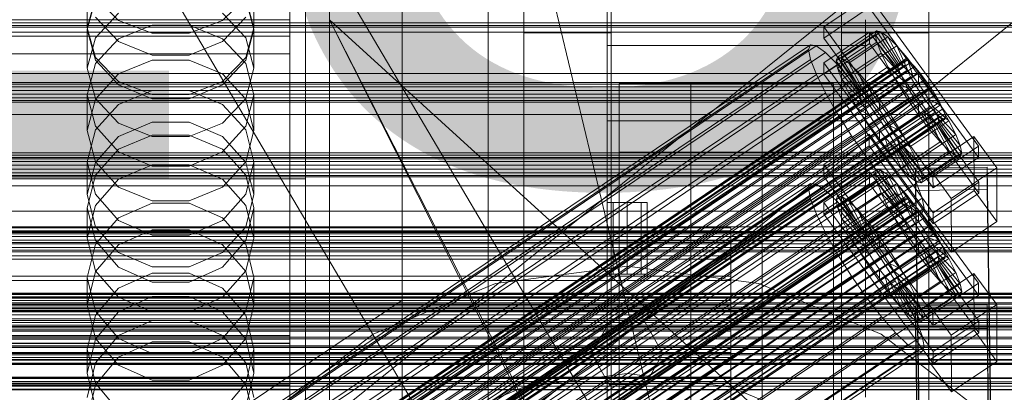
# Model space of a CAD drawing. Header units: millimetres. Extents: x -2233 to 65662, y -50530 to 6847.
# Tile 145 of 256: x 132 to 380, y -34154 to -34060. Entities that reach past the tile are written whole.
import ezdxf

# ---------------------------------------------------------------- set-up
doc = ezdxf.new("R2010")
doc.units = ezdxf.units.MM
for name, color, linetype, lineweight in [('COTAS_O', 1, 'Continuous', 0), ('COTAS_P', 1, 'Continuous', 0), ('frontal_briquetadora', 7, 'Continuous', 0), ('frontal_C01', 7, 'Continuous', 0), ('frontal_C02', 7, 'Continuous', 0), ('frontal_C03', 7, 'Continuous', 0), ('frontal_mezcladora', 7, 'Continuous', 0), ('frontal_secador', 7, 'Continuous', 0)]:
    doc.layers.add(name, color=color, linetype=linetype, lineweight=lineweight)
doc.dimstyles.new('R19_100', dxfattribs={"dimtxt": 250, "dimasz": 150, "dimexe": 150, "dimexo": 80, "dimgap": 100, "dimtad": 1, "dimtih": 1, "dimtoh": 1, "dimdsep": 46, "dimcen": 0.09, "dimadec": 0, "dimazin": 0, "dimtfac": 1, "dimtdec": 4, "dimtofl": 0, "dimtmove": 0, "dimatfit": 3, "dimfxl": 1, "dimtolj": 1, "dimtzin": 0, "dimarcsym": 0})

# ---------------------------------------------------------------- blocks, each defined once
blk = doc.blocks.new('DIM_R32_39')
at = {"layer": 'COTAS_O'}
for p, q in [((-1725, -33700), (-1575, -33655)), ((1725, -33700), (1575, -33655)), ((-1725, -34400), (-1725, -33700)), ((-1725, -33700), (1725, -33700)), ((-1725, -33700), (-1575, -33745)), ((1725, -33700), (1575, -33745)), ((1725, -34400), (1725, -33700))]:
    blk.add_line(p, q, dxfattribs=at)
blk.add_text('3450 O', height=250, dxfattribs=at).set_placement((0, -33600))
blk = doc.blocks.new('DIM_R32_40')
at = {"layer": 'COTAS_P'}
for p, q in [((-150, -32200), (550, -32200)), ((550, -32200), (505, -32350)), ((550, -34800), (550, -32200)), ((550, -32200), (595, -32350)), ((550, -34800), (505, -34650)), ((550, -34800), (595, -34650)), ((-150, -34800), (550, -34800))]:
    blk.add_line(p, q, dxfattribs=at)
blk.add_text('2600 P', height=250, rotation=90, dxfattribs=at).set_placement((450, -33500))
blk = doc.blocks.new('DIM_R32_43')
at = {"layer": 'COTAS_O'}
for p, q in [((-650, -34200), (-500, -34155)), ((650, -34200), (500, -34155)), ((-650, -34900), (-650, -34200)), ((-650, -34200), (650, -34200)), ((-650, -34200), (-500, -34245)), ((650, -34200), (500, -34245)), ((650, -34900), (650, -34200))]:
    blk.add_line(p, q, dxfattribs=at)
blk.add_text('1300 O', height=250, dxfattribs=at).set_placement((0, -34100))

msp = doc.modelspace()

# ---------------------------------------------------------------- linework, layer by layer
at = {"layer": 'frontal_briquetadora'}
for p, q in [((210, -34260), (210, -33820)), ((210, -34680), (210, -33820)), ((210, -33820), (416.55, -34680)), ((200, -33920), (200, -34100)), ((204, -34100), (204, -33920)), ((200, -34060.009), (200, -34042.788)), ((200, -34064.151), (200, -34047.119)), ((149, -34062.014), (149, -34051.77)), ((191, -34062.014), (191, -34051.77)), ((200, -34050.411), (200, -34066.987)), ((200, -34067.514), (200, -34050.92)), ((200, -34051.199), (200, -34068.567)), ((200, -34068.041), (200, -34051.43)), ((200, -34069.338), (200, -34051.97)), ((151.08, -34054.4), (156.907, -34060.197)), ((183.093, -34060.197), (188.92, -34054.4)), ((151.08, -34054.522), (149, -34062.014)), ((151.08, -34054.842), (149, -34062.443)), ((191, -34062.014), (188.92, -34054.522)), ((191, -34062.443), (188.92, -34054.842)), ((200, -34056.386), (200, -34073.418)), ((151.08, -34064.539), (156.907, -34058.398)), ((156.906, -34065.466), (151.08, -34059.324)), ((183.093, -34058.398), (188.92, -34064.539)), ((188.92, -34059.324), (183.094, -34065.466)), ((-160, -34060.009), (200, -34060.009)), ((165.326, -34061.412), (156.906, -34064.828)), ((156.907, -34060.197), (165.327, -34063.414)), ((174.674, -34061.412), (165.326, -34061.412)), ((174.673, -34063.414), (183.093, -34060.197)), ((183.094, -34064.828), (174.674, -34061.412)), ((200, -34060.009), (200, -34077.23)), ((210, -34060), (210, -34490)), ((210, -34060), (430, -34260)), ((210, -34060), (210, -34260)), ((210, -34060), (210, -34305)), ((210, -34496), (210, -34060)), ((210, -34060), (430, -34490)), ((210, -34060), (430, -34496)), ((-160, -34064.151), (200, -34064.151)), ((149, -34062.014), (151.08, -34069.506)), ((149, -34072.197), (149, -34062.443)), ((149, -34062.443), (151.08, -34070.159)), ((165.327, -34063.414), (174.673, -34063.414)), ((188.92, -34069.506), (191, -34062.014)), ((188.92, -34070.159), (191, -34062.443)), ((191, -34072.197), (191, -34062.443)), ((200, -34081.519), (200, -34064.151)), ((149, -34072.197), (151.08, -34064.539)), ((156.906, -34064.828), (151.08, -34071.036)), ((165.326, -34068.909), (156.906, -34065.466)), ((183.094, -34065.466), (174.674, -34068.909)), ((188.92, -34071.036), (183.094, -34064.828)), ((188.92, -34064.539), (191, -34072.197)), ((-160, -34068.567), (200, -34068.567)), ((174.674, -34068.909), (165.326, -34068.909)), ((200, -34066.987), (200, -34084.097)), ((200, -34084.64), (200, -34067.514)), ((200, -34085.184), (200, -34068.041)), ((200, -34068.567), (200, -34085.599)), ((200, -34084.398), (200, -34069.338)), ((151.08, -34071.036), (149, -34078.875)), ((151.08, -34069.506), (156.907, -34075.515)), ((151.08, -34070.159), (156.906, -34076.428)), ((156.907, -34073.656), (165.327, -34070.144)), ((165.327, -34070.144), (174.673, -34070.144)), ((174.673, -34070.144), (183.093, -34073.656)), ((183.093, -34075.515), (188.92, -34069.506)), ((183.094, -34076.428), (188.92, -34070.159)), ((191, -34078.875), (188.92, -34071.036)), ((151.08, -34079.855), (149, -34072.197)), ((151.08, -34079.984), (156.907, -34073.656)), ((183.093, -34073.656), (188.92, -34079.984)), ((191, -34072.197), (188.92, -34079.855)), ((200, -34073.418), (200, -34087.52)), ((156.906, -34076.428), (165.326, -34079.94)), ((156.907, -34075.515), (165.327, -34078.849)), ((174.673, -34078.849), (183.093, -34075.515)), ((174.674, -34079.94), (183.094, -34076.428)), ((151.08, -34086.819), (149, -34078.875)), ((149, -34087.875), (149, -34078.875)), ((156.906, -34081.332), (165.326, -34077.812)), ((165.326, -34077.812), (174.674, -34077.812)), ((165.327, -34078.849), (174.673, -34078.849)), ((174.674, -34077.812), (183.094, -34081.332)), ((191, -34078.875), (188.92, -34086.82)), ((191, -34087.875), (191, -34078.875)), ((200, -34077.23), (200, -34091.829)), ((149, -34087.875), (151.08, -34079.984)), ((156.907, -34085.996), (151.08, -34079.855)), ((151.08, -34087.722), (156.906, -34081.332)), ((165.326, -34079.94), (174.674, -34079.94)), ((188.92, -34079.855), (183.093, -34085.996)), ((183.094, -34081.332), (188.92, -34087.722)), ((188.92, -34079.984), (191, -34087.875)), ((200, -34096.579), (200, -34081.519)), ((200, -34084.097), (200, -34101.698)), ((165.327, -34085.792), (156.907, -34089.399)), ((165.327, -34089.404), (156.907, -34085.996)), ((174.673, -34085.792), (165.327, -34085.792)), ((183.093, -34089.399), (174.673, -34085.792)), ((183.093, -34085.996), (174.673, -34089.404)), ((200, -34094.857), (200, -34084.398)), ((200, -34102.255), (200, -34084.64)), ((200, -34102.813), (200, -34085.184)), ((200, -34085.599), (200, -34099.701)), ((149, -34095.779), (151.08, -34087.722)), ((149, -34087.875), (151.08, -34095.766)), ((156.906, -34093.266), (151.08, -34086.819)), ((165.326, -34089.012), (156.906, -34092.596)), ((174.674, -34089.012), (165.326, -34089.012)), ((183.094, -34092.596), (174.674, -34089.012)), ((188.92, -34086.82), (183.094, -34093.266)), ((188.92, -34087.722), (191, -34095.779)), ((188.92, -34095.766), (191, -34087.875)), ((200, -34087.52), (200, -34096.547)), ((156.907, -34089.399), (151.08, -34095.899)), ((174.673, -34089.404), (165.327, -34089.404)), ((188.92, -34095.899), (183.093, -34089.399)), ((156.906, -34092.596), (151.08, -34099.099)), ((165.326, -34096.873), (156.906, -34093.266)), ((183.094, -34093.266), (174.674, -34096.873)), ((188.92, -34099.099), (183.094, -34092.596)), ((200, -34091.829), (200, -34101.584)), ((151.08, -34103.933), (149, -34095.779)), ((149, -34104.004), (149, -34095.779)), ((151.08, -34095.899), (149, -34104.004)), ((151.08, -34095.766), (156.907, -34102.094)), ((156.907, -34100.145), (165.327, -34096.48)), ((165.327, -34096.48), (174.673, -34096.48)), ((174.673, -34096.48), (183.093, -34100.145)), ((183.093, -34102.094), (188.92, -34095.766)), ((191, -34095.779), (188.92, -34103.933)), ((191, -34104.004), (188.92, -34095.899)), ((191, -34104.004), (191, -34095.779)), ((200, -34099.123), (200, -34094.857)), ((200, -34096.547), (200, -34099.123)), ((200, -34107.038), (200, -34096.579)), ((151.08, -34099.099), (149, -34107.292)), ((174.674, -34096.873), (165.326, -34096.873)), ((191, -34107.292), (188.92, -34099.099)), ((200, -34100), (-160, -34100)), ((151.08, -34106.751), (156.907, -34100.145)), ((183.093, -34100.145), (188.92, -34106.751)), ((200, -34099.701), (200, -34108.728)), ((204, -34100), (200, -34100)), ((200, -34275), (200, -34100)), ((200, -34101.584), (200, -34105.009)), ((204, -34275), (204, -34100)), ((149, -34104.004), (151.08, -34112.109)), ((156.906, -34110.541), (151.08, -34103.933)), ((156.907, -34102.094), (165.327, -34105.606)), ((174.673, -34105.606), (183.093, -34102.094)), ((188.92, -34103.933), (183.094, -34110.541)), ((188.92, -34112.109), (191, -34104.004)), ((200, -34101.698), (200, -34119.743)), ((200, -34120.314), (200, -34102.255)), ((200, -34120.885), (200, -34102.813)), ((165.326, -34106.182), (156.906, -34109.855)), ((174.674, -34106.182), (165.326, -34106.182)), ((165.327, -34105.606), (174.673, -34105.606)), ((183.094, -34109.855), (174.674, -34106.182)), ((149, -34114.988), (151.08, -34106.751)), ((149, -34114.988), (149, -34107.292)), ((149, -34107.292), (151.08, -34115.574)), ((188.92, -34106.751), (191, -34114.988)), ((188.92, -34115.574), (191, -34107.292)), ((191, -34114.988), (191, -34107.292)), ((200, -34111.304), (200, -34107.038)), ((200, -34108.728), (200, -34111.304)), ((156.906, -34109.855), (151.08, -34116.514)), ((165.326, -34114.235), (156.906, -34110.541)), ((183.094, -34110.541), (174.674, -34114.235)), ((188.92, -34116.514), (183.094, -34109.855)), ((151.08, -34112.109), (156.907, -34118.608)), ((156.907, -34116.612), (165.327, -34112.866)), ((165.327, -34112.866), (174.673, -34112.866)), ((174.673, -34112.866), (183.093, -34116.612)), ((183.093, -34118.608), (188.92, -34112.109)), ((151.08, -34123.224), (149, -34114.988)), ((151.08, -34115.574), (156.906, -34122.28)), ((174.674, -34114.235), (165.326, -34114.235)), ((183.094, -34122.28), (188.92, -34115.574)), ((191, -34114.988), (188.92, -34123.224)), ((151.08, -34116.514), (149, -34124.892)), ((151.08, -34123.363), (156.907, -34116.612)), ((156.907, -34118.608), (165.327, -34122.215)), ((174.673, -34122.215), (183.093, -34118.608)), ((183.093, -34116.612), (188.92, -34123.363)), ((191, -34124.892), (188.92, -34116.514)), ((200, -34119.743), (200, -34138.187)), ((200, -34138.77), (200, -34120.314)), ((200, -34139.352), (200, -34120.885)), ((149, -34131.781), (151.08, -34123.363)), ((156.907, -34129.83), (151.08, -34123.224)), ((156.906, -34122.28), (165.326, -34126.028)), ((156.906, -34127.512), (165.326, -34123.759)), ((165.326, -34123.759), (174.674, -34123.759)), ((165.327, -34122.215), (174.673, -34122.215)), ((174.674, -34126.028), (183.094, -34122.28)), ((174.674, -34123.759), (183.094, -34127.512)), ((188.92, -34123.224), (183.093, -34129.83)), ((188.92, -34123.363), (191, -34131.781)), ((151.08, -34133.352), (149, -34124.892)), ((149, -34131.781), (149, -34124.892)), ((165.326, -34126.028), (174.674, -34126.028)), ((191, -34124.892), (188.92, -34133.352)), ((191, -34131.781), (191, -34124.892)), ((151.08, -34134.311), (156.906, -34127.512)), ((183.094, -34127.512), (188.92, -34134.311)), ((165.327, -34129.642), (156.907, -34133.46)), ((165.327, -34133.495), (156.907, -34129.83)), ((174.673, -34129.642), (165.327, -34129.642)), ((183.093, -34133.46), (174.673, -34129.642)), ((183.093, -34129.83), (174.673, -34133.495)), ((149, -34131.781), (151.08, -34140.199)), ((156.906, -34140.193), (151.08, -34133.352)), ((156.907, -34133.46), (151.08, -34140.34)), ((174.673, -34133.495), (165.327, -34133.495)), ((188.92, -34140.34), (183.093, -34133.46)), ((188.92, -34133.352), (183.094, -34140.193)), ((188.92, -34140.199), (191, -34131.781)), ((149, -34142.855), (151.08, -34134.311)), ((165.326, -34135.681), (156.906, -34139.483)), ((174.674, -34135.681), (165.326, -34135.681)), ((183.094, -34139.483), (174.674, -34135.681)), ((188.92, -34134.311), (191, -34142.855)), ((210, -34135.964), (210, -34134.226)), ((210, -34139.095), (210, -34135.964)), ((200, -34138.187), (200, -34156.982)), ((200, -34157.575), (200, -34138.77)), ((-160, -34139.431), (200, -34139.431)), ((200, -34139.536), (-160, -34139.536)), ((-160, -34140.25), (200, -34140.25)), ((200, -34140.35), (-160, -34140.35)), ((151.08, -34140.34), (149, -34148.919)), ((156.906, -34139.483), (151.08, -34146.366)), ((151.08, -34140.199), (156.907, -34146.949)), ((165.326, -34144.012), (156.906, -34140.193)), ((156.907, -34144.884), (165.327, -34141.024)), ((165.327, -34141.024), (174.673, -34141.024)), ((174.673, -34141.024), (183.093, -34144.884)), ((183.094, -34140.193), (174.674, -34144.012)), ((183.093, -34146.949), (188.92, -34140.199)), ((188.92, -34146.366), (183.094, -34139.483)), ((191, -34148.919), (188.92, -34140.34)), ((200, -34158.168), (200, -34139.352)), ((200, -34139.431), (200, -34141.394)), ((200, -34151.031), (200, -34139.431)), ((200, -34151.121), (200, -34139.536)), ((200, -34139.536), (200, -34141.489)), ((200, -34140.25), (200, -34151.864)), ((200, -34151.949), (200, -34140.35)), ((210, -34143), (210, -34139.095)), ((-160, -34141.394), (200, -34141.394)), ((200, -34141.489), (-160, -34141.489)), ((151.08, -34151.47), (149, -34142.855)), ((149, -34148.919), (149, -34142.855)), ((191, -34142.855), (188.92, -34151.47)), ((191, -34148.919), (191, -34142.855)), ((200, -34141.394), (200, -34152.993)), ((200, -34141.489), (200, -34153.073)), ((210, -34143), (452, -34143)), ((210, -34143), (210, -34146.905)), ((151.08, -34151.841), (156.907, -34144.884)), ((174.674, -34144.012), (165.326, -34144.012)), ((183.093, -34144.884), (188.92, -34151.841)), ((151.08, -34146.366), (149, -34155.01)), ((156.907, -34146.949), (165.327, -34150.696)), ((174.673, -34150.696), (183.093, -34146.949)), ((191, -34155.01), (188.92, -34146.366)), ((210, -34146.905), (210, -34150.036)), ((200, -34151.031), (-160, -34151.031)), ((200, -34151.121), (-160, -34151.121)), ((149, -34148.919), (151.08, -34157.498)), ((165.327, -34150.696), (174.673, -34150.696)), ((188.92, -34157.498), (191, -34148.919)), ((200, -34154.722), (200, -34151.031)), ((200, -34154.799), (200, -34151.121)), ((210, -34150.036), (210, -34151.774)), ((200, -34151.864), (-160, -34151.864)), ((200, -34151.949), (-160, -34151.949)), ((-160, -34152.993), (200, -34152.993)), ((-160, -34153.073), (200, -34153.073)), ((149, -34160.516), (151.08, -34151.841)), ((156.906, -34158.429), (151.08, -34151.47)), ((188.92, -34151.47), (183.094, -34158.429)), ((188.92, -34151.841), (191, -34160.516)), ((200, -34156.491), (200, -34151.864)), ((200, -34156.563), (200, -34151.949)), ((200, -34152.993), (200, -34158.546)), ((200, -34153.073), (200, -34158.612))]:
    msp.add_line(p, q, dxfattribs=at)
at = {"layer": 'frontal_C01'}
for p, q in [((250, -35948.128), (250, -33252.594)), ((250, -33257.389), (250, -35952.922)), ((228.298, -34130.544), (228.298, -33855.539)), ((228.298, -33861.298), (228.298, -34136.303)), ((334.501, -34061.808), (345.969, -34054.1)), ((345.969, -34054.1), (373.501, -34091.812)), ((345.981, -34056.923), (334.513, -34064.63)), ((373.513, -34094.634), (345.981, -34056.923)), ((334.513, -34064.63), (334.501, -34061.808)), ((362.033, -34099.519), (334.501, -34061.808)), ((334.539, -34070.84), (346.008, -34063.133)), ((337.64, -34070.327), (347.47, -34063.721)), ((338.005, -34069.448), (347.835, -34062.842)), ((339.088, -34069.646), (348.918, -34063.039)), ((340.816, -34070.907), (350.645, -34064.301)), ((346.008, -34063.133), (346.02, -34065.955)), ((346.008, -34063.133), (373.539, -34100.844)), ((347.835, -34062.842), (347.47, -34063.721)), ((347.47, -34063.721), (353.205, -34071.577)), ((347.47, -34063.721), (347.847, -34065.618)), ((348.918, -34063.039), (347.835, -34062.842)), ((347.835, -34062.842), (353.378, -34071.161)), ((350.645, -34064.301), (348.918, -34063.039)), ((348.918, -34063.039), (353.892, -34071.255)), ((352.899, -34066.54), (350.645, -34064.301)), ((350.645, -34064.301), (354.71, -34071.852)), ((146.872, -34190.195), (331.181, -34066.326)), ((148.32, -34190.459), (332.629, -34066.59)), ((331.181, -34066.326), (330.692, -34067.501)), ((332.629, -34066.59), (331.181, -34066.326)), ((334.938, -34068.277), (332.629, -34066.59)), ((334.513, -34064.63), (362.045, -34102.342)), ((346.02, -34065.955), (334.551, -34073.662)), ((338.017, -34072.224), (347.847, -34065.618)), ((343.069, -34073.147), (352.899, -34066.54)), ((373.551, -34103.666), (346.02, -34065.955)), ((347.847, -34065.618), (353.384, -34072.476)), ((347.847, -34065.618), (348.941, -34068.402)), ((355.525, -34069.605), (352.899, -34066.54)), ((352.899, -34066.54), (355.777, -34072.913)), ((146.383, -34191.37), (330.692, -34067.501)), ((150.629, -34192.146), (334.938, -34068.277)), ((330.692, -34067.501), (331.197, -34070.037)), ((337.95, -34071.27), (334.938, -34068.277)), ((339.111, -34075.009), (348.941, -34068.402)), ((348.941, -34068.402), (353.902, -34073.795)), ((348.941, -34068.402), (350.678, -34071.885)), ((141.045, -34214.165), (354.844, -34070.476)), ((141.218, -34213.748), (355.017, -34070.06)), ((141.224, -34215.063), (355.022, -34071.375)), ((141.731, -34213.842), (355.53, -34070.154)), ((142.549, -34214.439), (356.348, -34070.751)), ((143.617, -34215.5), (357.415, -34071.812)), ((146.887, -34193.906), (331.197, -34070.037)), ((153.641, -34195.139), (337.95, -34071.27)), ((331.197, -34070.037), (332.659, -34073.759)), ((334.551, -34073.662), (334.539, -34070.84)), ((362.071, -34108.551), (334.539, -34070.84)), ((337.64, -34070.327), (338.005, -34069.448)), ((343.376, -34078.184), (337.64, -34070.327)), ((338.017, -34072.224), (337.64, -34070.327)), ((341.461, -34075.367), (337.95, -34071.27)), ((343.549, -34077.767), (338.005, -34069.448)), ((338.005, -34069.448), (339.088, -34069.646)), ((344.062, -34077.861), (339.088, -34069.646)), ((339.088, -34069.646), (340.816, -34070.907)), ((344.88, -34078.459), (340.816, -34070.907)), ((340.816, -34070.907), (343.069, -34073.147)), ((353.205, -34071.577), (343.376, -34078.184)), ((353.378, -34071.161), (343.549, -34077.767)), ((353.892, -34071.255), (344.062, -34077.861)), ((354.71, -34071.852), (344.88, -34078.459)), ((345.695, -34076.211), (355.525, -34069.605)), ((353.205, -34071.577), (353.378, -34071.161)), ((353.384, -34072.476), (353.205, -34071.577)), ((353.378, -34071.161), (353.892, -34071.255)), ((353.892, -34071.255), (354.71, -34071.852)), ((354.71, -34071.852), (355.777, -34072.913)), ((355.017, -34070.06), (354.844, -34070.476)), ((354.844, -34070.476), (355.022, -34071.375)), ((355.53, -34070.154), (355.017, -34070.06)), ((355.022, -34071.375), (355.541, -34072.694)), ((358.345, -34073.285), (355.525, -34069.605)), ((355.525, -34069.605), (357.021, -34074.364)), ((356.348, -34070.751), (355.53, -34070.154)), ((357.415, -34071.812), (356.348, -34070.751)), ((358.659, -34073.263), (357.415, -34071.812)), ((141.742, -34216.382), (355.541, -34072.694)), ((142.565, -34218.032), (356.363, -34074.344)), ((144.861, -34216.952), (358.659, -34073.263)), ((148.35, -34197.629), (332.659, -34073.759)), ((332.659, -34073.759), (334.981, -34078.415)), ((334.551, -34073.662), (362.083, -34111.374)), ((343.554, -34079.082), (338.017, -34072.224)), ((339.111, -34075.009), (338.017, -34072.224)), ((340.848, -34078.491), (350.678, -34071.885)), ((345.947, -34079.519), (343.069, -34073.147)), ((343.069, -34073.147), (345.695, -34076.211)), ((353.384, -34072.476), (343.554, -34079.082)), ((353.902, -34073.795), (344.073, -34080.401)), ((355.777, -34072.913), (345.947, -34079.519)), ((358.345, -34073.285), (348.515, -34079.892)), ((350.678, -34071.885), (354.725, -34075.445)), ((350.678, -34071.885), (352.938, -34075.829)), ((353.902, -34073.795), (353.384, -34072.476)), ((354.725, -34075.445), (353.902, -34073.795)), ((355.541, -34072.694), (356.363, -34074.344)), ((355.777, -34072.913), (357.021, -34074.364)), ((356.363, -34074.344), (357.434, -34076.212)), ((358.357, -34076.108), (358.345, -34073.285)), ((361.166, -34077.332), (358.345, -34073.285)), ((359.995, -34075.007), (358.659, -34073.263)), ((143.635, -34219.9), (357.434, -34076.212)), ((359.995, -34075.007), (146.196, -34218.695)), ((157.152, -34199.236), (341.461, -34075.367)), ((344.073, -34080.401), (339.111, -34075.009)), ((340.848, -34078.491), (339.111, -34075.009)), ((345.231, -34080.288), (341.461, -34075.367)), ((343.108, -34082.435), (352.938, -34075.829)), ((354.725, -34075.445), (344.895, -34082.051)), ((347.191, -34080.971), (345.695, -34076.211)), ((345.695, -34076.211), (348.515, -34079.892)), ((357.021, -34074.364), (347.191, -34080.971)), ((348.527, -34082.714), (358.357, -34076.108)), ((352.938, -34075.829), (355.796, -34077.313)), ((352.938, -34075.829), (355.569, -34079.965)), ((355.796, -34077.313), (354.725, -34075.445)), ((357.021, -34074.364), (358.357, -34076.108)), ((357.434, -34076.212), (358.68, -34078.171)), ((358.357, -34076.108), (359.693, -34078.025)), ((361.332, -34076.924), (359.995, -34075.007)), ((144.881, -34221.859), (358.68, -34078.171)), ((147.533, -34220.612), (361.332, -34076.924)), ((148.779, -34222.571), (362.578, -34078.883)), ((150.672, -34202.285), (334.981, -34078.415)), ((334.981, -34078.415), (338.003, -34083.688)), ((344.895, -34082.051), (340.848, -34078.491)), ((343.108, -34082.435), (340.848, -34078.491)), ((343.549, -34077.767), (343.376, -34078.184)), ((343.376, -34078.184), (343.554, -34079.082)), ((344.062, -34077.861), (343.549, -34077.767)), ((343.554, -34079.082), (344.073, -34080.401)), ((344.88, -34078.459), (344.062, -34077.861)), ((345.947, -34079.519), (344.88, -34078.459)), ((355.796, -34077.313), (345.966, -34083.919)), ((357.042, -34079.272), (347.212, -34085.878)), ((359.693, -34078.025), (349.863, -34084.631)), ((351.336, -34083.938), (361.166, -34077.332)), ((355.569, -34079.965), (357.042, -34079.272)), ((357.042, -34079.272), (355.796, -34077.313)), ((358.378, -34081.189), (357.042, -34079.272)), ((358.68, -34078.171), (360.017, -34080.087)), ((361.166, -34077.332), (359.693, -34078.025)), ((359.693, -34078.025), (360.939, -34079.984)), ((363.797, -34081.468), (361.166, -34077.332)), ((362.578, -34078.883), (361.332, -34076.924)), ((363.648, -34080.751), (362.578, -34078.883)), ((146.218, -34223.776), (360.017, -34080.087)), ((149.85, -34224.439), (363.648, -34080.751)), ((345.231, -34080.288), (160.922, -34204.157)), ((344.073, -34080.401), (344.895, -34082.051)), ((349.002, -34085.697), (345.231, -34080.288)), ((345.739, -34086.571), (355.569, -34079.965)), ((347.191, -34080.971), (345.947, -34079.519)), ((348.527, -34082.714), (347.191, -34080.971)), ((348.515, -34079.892), (348.527, -34082.714)), ((348.515, -34079.892), (351.336, -34083.938)), ((358.378, -34081.189), (348.548, -34087.795)), ((360.939, -34079.984), (351.109, -34086.59)), ((353.967, -34088.074), (363.797, -34081.468)), ((355.569, -34079.965), (358.39, -34084.011)), ((358.39, -34084.011), (358.378, -34081.189)), ((359.714, -34082.932), (358.378, -34081.189)), ((360.017, -34080.087), (361.352, -34081.831)), ((363.797, -34081.468), (360.939, -34079.984)), ((360.939, -34079.984), (362.01, -34081.852)), ((364.471, -34082.401), (363.648, -34080.751)), ((366.057, -34085.411), (363.797, -34081.468)), ((147.554, -34225.519), (361.352, -34081.831)), ((148.798, -34226.971), (362.596, -34083.283)), ((150.672, -34226.089), (364.471, -34082.401)), ((151.191, -34227.408), (364.989, -34083.72)), ((153.694, -34207.557), (338.003, -34083.688)), ((338.003, -34083.688), (341.52, -34089.217)), ((345.966, -34083.919), (343.108, -34082.435)), ((345.739, -34086.571), (343.108, -34082.435)), ((344.895, -34082.051), (345.966, -34083.919)), ((345.966, -34083.919), (347.212, -34085.878)), ((349.863, -34084.631), (348.527, -34082.714)), ((348.56, -34090.617), (358.39, -34084.011)), ((349.863, -34084.631), (351.336, -34083.938)), ((359.714, -34082.932), (349.884, -34089.538)), ((351.336, -34083.938), (353.967, -34088.074)), ((362.01, -34081.852), (352.18, -34088.458)), ((362.833, -34083.502), (353.003, -34090.108)), ((358.39, -34084.011), (361.21, -34087.692)), ((361.21, -34087.692), (359.714, -34082.932)), ((360.958, -34084.384), (359.714, -34082.932)), ((361.352, -34081.831), (362.596, -34083.283)), ((366.057, -34085.411), (362.01, -34081.852)), ((362.01, -34081.852), (362.833, -34083.502)), ((362.596, -34083.283), (363.664, -34084.343)), ((367.794, -34088.894), (362.833, -34083.502)), ((362.833, -34083.502), (363.351, -34084.821)), ((364.989, -34083.72), (364.471, -34082.401)), ((365.168, -34084.618), (364.989, -34083.72)), ((149.865, -34228.032), (363.664, -34084.343)), ((150.683, -34228.629), (364.482, -34084.941)), ((151.196, -34228.723), (364.995, -34085.035)), ((151.369, -34228.306), (365.168, -34084.618)), ((164.693, -34209.566), (349.002, -34085.697)), ((347.212, -34085.878), (345.739, -34086.571)), ((348.56, -34090.617), (345.739, -34086.571)), ((347.212, -34085.878), (348.548, -34087.795)), ((352.519, -34091.226), (349.002, -34085.697)), ((351.109, -34086.59), (349.863, -34084.631)), ((352.18, -34088.458), (351.109, -34086.59)), ((351.109, -34086.59), (353.967, -34088.074)), ((360.958, -34084.384), (351.128, -34090.99)), ((362.025, -34085.444), (352.196, -34092.051)), ((362.843, -34086.042), (353.014, -34092.648)), ((363.351, -34084.821), (353.521, -34091.427)), ((363.357, -34086.136), (353.527, -34092.742)), ((363.53, -34085.719), (353.7, -34092.326)), ((356.228, -34092.018), (366.057, -34085.411)), ((363.836, -34090.756), (360.958, -34084.384)), ((362.025, -34085.444), (360.958, -34084.384)), ((366.09, -34092.996), (362.025, -34085.444)), ((362.843, -34086.042), (362.025, -34085.444)), ((367.817, -34094.257), (362.843, -34086.042)), ((363.357, -34086.136), (362.843, -34086.042)), ((368.888, -34091.679), (363.351, -34084.821)), ((363.351, -34084.821), (363.53, -34085.719)), ((363.53, -34085.719), (363.357, -34086.136)), ((368.9, -34094.455), (363.357, -34086.136)), ((369.265, -34093.576), (363.53, -34085.719)), ((363.664, -34084.343), (364.482, -34084.941)), ((364.482, -34084.941), (364.995, -34085.035)), ((364.995, -34085.035), (365.168, -34084.618)), ((367.794, -34088.894), (366.057, -34085.411)), ((157.211, -34213.086), (341.52, -34089.217)), ((341.52, -34089.217), (345.291, -34094.626)), ((348.548, -34087.795), (348.56, -34090.617)), ((348.548, -34087.795), (349.884, -34089.538)), ((351.38, -34094.298), (361.21, -34087.692)), ((353.003, -34090.108), (352.18, -34088.458)), ((352.18, -34088.458), (356.228, -34092.018)), ((353.967, -34088.074), (356.228, -34092.018)), ((357.964, -34095.501), (367.794, -34088.894)), ((361.21, -34087.692), (363.836, -34090.756)), ((368.888, -34091.679), (367.794, -34088.894)), ((168.21, -34215.095), (352.519, -34091.226)), ((351.38, -34094.298), (348.56, -34090.617)), ((349.884, -34089.538), (351.38, -34094.298)), ((349.884, -34089.538), (351.128, -34090.99)), ((351.128, -34090.99), (354.006, -34097.363)), ((351.128, -34090.99), (352.196, -34092.051)), ((355.541, -34096.498), (352.519, -34091.226)), ((353.521, -34091.427), (353.003, -34090.108)), ((353.003, -34090.108), (357.964, -34095.501)), ((353.7, -34092.326), (353.521, -34091.427)), ((353.521, -34091.427), (359.058, -34098.285)), ((354.006, -34097.363), (363.836, -34090.756)), ((359.058, -34098.285), (368.888, -34091.679)), ((360.882, -34097.101), (372.35, -34089.394)), ((363.836, -34090.756), (366.09, -34092.996)), ((369.265, -34093.576), (368.888, -34091.679)), ((372.35, -34089.394), (372.408, -34102.942)), ((372.35, -34089.394), (378.086, -34097.25)), ((352.196, -34092.051), (356.26, -34099.602)), ((352.196, -34092.051), (353.014, -34092.648)), ((353.014, -34092.648), (357.987, -34100.864)), ((353.014, -34092.648), (353.527, -34092.742)), ((353.527, -34092.742), (353.7, -34092.326)), ((353.527, -34092.742), (359.07, -34101.061)), ((353.7, -34092.326), (359.436, -34100.182)), ((356.228, -34092.018), (357.964, -34095.501)), ((356.26, -34099.602), (366.09, -34092.996)), ((359.436, -34100.182), (369.265, -34093.576)), ((373.501, -34091.812), (362.033, -34099.519)), ((366.09, -34092.996), (367.817, -34094.257)), ((368.9, -34094.455), (369.265, -34093.576)), ((373.513, -34094.634), (373.501, -34091.812)), ((160.982, -34218.495), (345.291, -34094.626)), ((171.232, -34220.367), (355.541, -34096.498)), ((345.291, -34094.626), (349.061, -34099.547)), ((354.006, -34097.363), (351.38, -34094.298)), ((357.863, -34101.154), (355.541, -34096.498)), ((357.964, -34095.501), (359.058, -34098.285)), ((357.987, -34100.864), (367.817, -34094.257)), ((359.07, -34101.061), (368.9, -34094.455)), ((362.045, -34102.342), (373.513, -34094.634)), ((367.817, -34094.257), (368.9, -34094.455)), ((356.26, -34099.602), (354.006, -34097.363)), ((357.646, -34097.321), (375.644, -34097.077)), ((357.646, -34102.966), (357.646, -34097.321)), ((360.514, -34291.696), (357.646, -34097.321)), ((359.058, -34098.285), (359.436, -34100.182)), ((360.939, -34110.649), (360.882, -34097.101)), ((366.618, -34104.958), (360.882, -34097.101)), ((378.086, -34097.25), (366.618, -34104.958)), ((375.644, -34097.077), (375.644, -34102.722)), ((375.644, -34097.077), (378.512, -34291.452)), ((378.143, -34110.798), (378.086, -34097.25)), ((164.752, -34223.416), (349.061, -34099.547)), ((173.554, -34225.023), (357.863, -34101.154)), ((349.061, -34099.547), (352.572, -34103.643)), ((357.987, -34100.864), (356.26, -34099.602)), ((359.326, -34104.877), (357.863, -34101.154)), ((359.07, -34101.061), (357.987, -34100.864)), ((359.436, -34100.182), (359.07, -34101.061)), ((362.033, -34099.519), (362.045, -34102.342)), ((373.539, -34100.844), (362.071, -34108.551)), ((373.551, -34103.666), (373.539, -34100.844)), ((168.263, -34227.513), (352.572, -34103.643)), ((352.572, -34103.643), (355.584, -34106.637)), ((375.644, -34102.722), (357.646, -34102.966)), ((360.514, -34297.342), (357.646, -34102.966)), ((372.408, -34102.942), (360.939, -34110.649)), ((362.083, -34111.374), (373.551, -34103.666)), ((378.143, -34110.798), (372.408, -34102.942)), ((378.512, -34297.097), (375.644, -34102.722)), ((175.016, -34228.746), (359.326, -34104.877)), ((359.83, -34107.412), (359.326, -34104.877)), ((366.618, -34104.958), (366.675, -34118.506)), ((171.275, -34230.506), (355.584, -34106.637)), ((173.584, -34232.193), (357.893, -34108.323)), ((175.032, -34232.457), (359.341, -34108.588)), ((175.521, -34231.282), (359.83, -34107.412)), ((355.584, -34106.637), (357.893, -34108.323)), ((357.893, -34108.323), (359.341, -34108.588)), ((359.341, -34108.588), (359.83, -34107.412)), ((362.071, -34108.551), (362.083, -34111.374)), ((360.939, -34110.649), (366.675, -34118.506)), ((366.675, -34118.506), (378.143, -34110.798)), ((-311.15, -34112.383), (311.15, -34112.383)), ((-311.15, -34113.088), (311.15, -34113.088)), ((-311.15, -34113.408), (311.15, -34113.408)), ((311.15, -34113.088), (311.15, -34112.383)), ((311.15, -34112.383), (311.15, -34113.408)), ((311.15, -34115.476), (311.15, -34113.088)), ((311.15, -34113.408), (311.15, -34116.094)), ((-311.15, -34115.476), (311.15, -34115.476)), ((-311.15, -34116.094), (311.15, -34116.094)), ((311.15, -34119.383), (311.15, -34115.476)), ((311.15, -34116.094), (311.15, -34120.258)), ((-311.15, -34119.383), (311.15, -34119.383)), ((-311.15, -34120.258), (311.15, -34120.258)), ((311.15, -34124.544), (311.15, -34119.383)), ((311.15, -34120.258), (311.15, -34125.615)), ((-311.15, -34124.544), (311.15, -34124.544)), ((-311.15, -34125.615), (311.15, -34125.615)), ((311.15, -34130.606), (311.15, -34124.544)), ((311.15, -34125.615), (311.15, -34131.801)), ((-440, -34128.778), (440, -34128.778)), ((-440, -34129.028), (440, -34129.028)), ((-440, -34129.142), (440, -34129.142)), ((-440, -34129.874), (440, -34129.874)), ((-440, -34130.093), (440, -34130.093)), ((-440, -34131.259), (440, -34131.259)), ((311.15, -34130.606), (-311.15, -34130.606)), ((228.298, -34130.544), (130, -34196.607)), ((228.298, -34405.548), (228.298, -34130.544)), ((228.298, -34130.544), (228.298, -34136.303)), ((311.15, -34137.157), (311.15, -34130.606)), ((-440, -34131.568), (440, -34131.568)), ((-440, -34133.087), (440, -34133.087)), ((-440, -34133.467), (440, -34133.467)), ((-311.15, -34131.801), (311.15, -34131.801)), ((311.15, -34131.801), (311.15, -34138.394)), ((440, -34135.235), (-440, -34135.235)), ((-440, -34135.658), (440, -34135.658)), ((130, -34202.366), (228.298, -34136.303)), ((228.298, -34136.303), (228.298, -34411.307)), ((-440, -34137.556), (440, -34137.556)), ((-440, -34137.995), (440, -34137.995)), ((-311.15, -34137.157), (311.15, -34137.157)), ((-311.15, -34138.394), (311.15, -34138.394)), ((311.15, -34143.75), (311.15, -34137.157)), ((311.15, -34138.394), (311.15, -34144.945)), ((-440, -34139.893), (440, -34139.893)), ((-440, -34140.316), (440, -34140.316)), ((-440, -34142.085), (440, -34142.085)), ((-440, -34142.464), (440, -34142.464)), ((-311.15, -34143.75), (311.15, -34143.75)), ((311.15, -34149.936), (311.15, -34143.75)), ((-440, -34143.983), (440, -34143.983)), ((-440, -34144.293), (440, -34144.293)), ((-440, -34145.458), (440, -34145.458)), ((-440, -34145.677), (440, -34145.677)), ((-311.15, -34144.945), (311.15, -34144.945)), ((311.15, -34144.945), (311.15, -34151.007)), ((-440, -34146.41), (440, -34146.41)), ((-440, -34146.523), (440, -34146.523)), ((-440, -34146.773), (440, -34146.773)), ((-311.15, -34149.936), (311.15, -34149.936)), ((-311.15, -34151.007), (311.15, -34151.007)), ((311.15, -34155.294), (311.15, -34149.936)), ((311.15, -34151.007), (311.15, -34156.168))]:
    msp.add_line(p, q, dxfattribs=at)
at = {"layer": 'frontal_C02'}
for p, q in [((250, -35767.183), (250, -32921.727)), ((250, -32926.497), (250, -35771.953)), ((228.298, -34165.201), (228.298, -33874.707)), ((228.298, -33880.437), (228.298, -34170.932)), ((446.358, -34445.904), (186.358, -34005.904)), ((413.642, -34465.236), (153.642, -34025.236)), ((334.501, -34096.446), (345.969, -34088.777)), ((345.969, -34088.777), (345.981, -34091.758)), ((345.969, -34088.777), (373.501, -34126.3)), ((345.981, -34091.758), (334.513, -34099.427)), ((373.513, -34129.28), (345.981, -34091.758)), ((334.513, -34099.427), (334.501, -34096.446)), ((362.033, -34133.969), (334.501, -34096.446)), ((334.539, -34105.984), (346.008, -34098.315)), ((337.64, -34105.284), (347.47, -34098.711)), ((338.005, -34104.325), (347.835, -34097.751)), ((339.088, -34104.443), (348.918, -34097.869)), ((340.816, -34105.63), (350.645, -34099.057)), ((346.008, -34098.315), (346.02, -34101.295)), ((346.008, -34098.315), (373.539, -34135.837)), ((347.835, -34097.751), (347.47, -34098.711)), ((347.47, -34098.711), (353.205, -34106.528)), ((347.47, -34098.711), (347.847, -34100.683)), ((348.918, -34097.869), (347.835, -34097.751)), ((347.835, -34097.751), (353.378, -34106.073)), ((350.645, -34099.057), (348.918, -34097.869)), ((348.918, -34097.869), (353.892, -34106.129)), ((352.899, -34101.233), (350.645, -34099.057)), ((350.645, -34099.057), (354.71, -34106.692)), ((146.872, -34224.444), (331.181, -34101.19)), ((148.32, -34224.602), (332.629, -34101.347)), ((331.181, -34101.19), (330.692, -34102.473)), ((332.629, -34101.347), (331.181, -34101.19)), ((334.938, -34102.935), (332.629, -34101.347)), ((334.513, -34099.427), (362.045, -34136.949)), ((346.02, -34101.295), (334.551, -34108.964)), ((338.017, -34107.256), (347.847, -34100.683)), ((343.069, -34107.806), (352.899, -34101.233)), ((373.551, -34138.818), (346.02, -34101.295)), ((347.847, -34100.683), (353.384, -34107.462)), ((347.847, -34100.683), (348.941, -34103.532)), ((355.525, -34104.249), (352.899, -34101.233)), ((352.899, -34101.233), (355.777, -34107.723)), ((146.383, -34225.727), (330.692, -34102.473)), ((150.629, -34226.19), (334.938, -34102.935)), ((330.692, -34102.473), (331.197, -34105.109)), ((337.95, -34105.844), (334.938, -34102.935)), ((339.111, -34110.106), (348.941, -34103.532)), ((348.941, -34103.532), (353.902, -34108.812)), ((348.941, -34103.532), (350.678, -34107.065)), ((141.045, -34248.408), (354.844, -34105.432)), ((141.218, -34247.953), (355.017, -34104.978)), ((141.224, -34249.342), (355.022, -34106.366)), ((141.731, -34248.009), (355.53, -34105.034)), ((142.549, -34248.572), (356.348, -34105.596)), ((146.887, -34228.363), (331.197, -34105.109)), ((153.641, -34229.099), (337.95, -34105.844)), ((331.197, -34105.109), (332.659, -34108.918)), ((334.551, -34108.964), (334.539, -34105.984)), ((362.071, -34143.506), (334.539, -34105.984)), ((337.64, -34105.284), (338.005, -34104.325)), ((343.376, -34113.102), (337.64, -34105.284)), ((338.017, -34107.256), (337.64, -34105.284)), ((341.461, -34109.877), (337.95, -34105.844)), ((343.549, -34112.647), (338.005, -34104.325)), ((338.005, -34104.325), (339.088, -34104.443)), ((344.062, -34112.703), (339.088, -34104.443)), ((339.088, -34104.443), (340.816, -34105.63)), ((344.88, -34113.265), (340.816, -34105.63)), ((340.816, -34105.63), (343.069, -34107.806)), ((353.205, -34106.528), (343.376, -34113.102)), ((353.378, -34106.073), (343.549, -34112.647)), ((353.892, -34106.129), (344.062, -34112.703)), ((345.695, -34110.823), (355.525, -34104.249)), ((353.205, -34106.528), (353.378, -34106.073)), ((353.384, -34107.462), (353.205, -34106.528)), ((353.378, -34106.073), (353.892, -34106.129)), ((353.892, -34106.129), (354.71, -34106.692)), ((355.017, -34104.978), (354.844, -34105.432)), ((354.844, -34105.432), (355.022, -34106.366)), ((355.53, -34105.034), (355.017, -34104.978)), ((355.022, -34106.366), (355.541, -34107.716)), ((358.345, -34107.9), (355.525, -34104.249)), ((355.525, -34104.249), (357.021, -34109.151)), ((356.348, -34105.596), (355.53, -34105.034)), ((357.415, -34106.627), (356.348, -34105.596)), ((141.742, -34250.692), (355.541, -34107.716)), ((143.617, -34249.602), (357.415, -34106.627)), ((144.861, -34251.031), (358.659, -34108.056)), ((148.35, -34232.173), (332.659, -34108.918)), ((332.659, -34108.918), (334.981, -34113.641)), ((334.551, -34108.964), (362.083, -34146.487)), ((343.554, -34114.036), (338.017, -34107.256)), ((339.111, -34110.106), (338.017, -34107.256)), ((340.848, -34113.639), (350.678, -34107.065)), ((345.947, -34114.296), (343.069, -34107.806)), ((343.069, -34107.806), (345.695, -34110.823)), ((353.384, -34107.462), (343.554, -34114.036)), ((353.902, -34108.812), (344.073, -34115.385)), ((354.71, -34106.692), (344.88, -34113.265)), ((355.777, -34107.723), (345.947, -34114.296)), ((358.345, -34107.9), (348.515, -34114.474)), ((350.678, -34107.065), (354.725, -34110.485)), ((350.678, -34107.065), (352.938, -34111.041)), ((353.902, -34108.812), (353.384, -34107.462)), ((354.725, -34110.485), (353.902, -34108.812)), ((354.71, -34106.692), (355.777, -34107.723)), ((355.541, -34107.716), (356.363, -34109.39)), ((355.777, -34107.723), (357.021, -34109.151)), ((358.659, -34108.056), (357.415, -34106.627)), ((358.357, -34110.881), (358.345, -34107.9)), ((361.166, -34111.938), (358.345, -34107.9)), ((359.995, -34109.785), (358.659, -34108.056)), ((142.565, -34252.365), (356.363, -34109.39)), ((143.635, -34254.249), (357.434, -34111.273)), ((359.995, -34109.785), (146.196, -34252.761)), ((157.152, -34233.131), (341.461, -34109.877)), ((344.073, -34115.385), (339.111, -34110.106)), ((340.848, -34113.639), (339.111, -34110.106)), ((345.231, -34114.758), (341.461, -34109.877)), ((343.108, -34117.615), (352.938, -34111.041)), ((354.725, -34110.485), (344.895, -34117.059)), ((347.191, -34115.725), (345.695, -34110.823)), ((345.695, -34110.823), (348.515, -34114.474)), ((357.021, -34109.151), (347.191, -34115.725)), ((348.527, -34117.455), (358.357, -34110.881)), ((352.938, -34111.041), (355.796, -34112.369)), ((352.938, -34111.041), (355.569, -34115.189)), ((355.796, -34112.369), (354.725, -34110.485)), ((356.363, -34109.39), (357.434, -34111.273)), ((357.021, -34109.151), (358.357, -34110.881)), ((357.434, -34111.273), (358.68, -34113.238)), ((358.357, -34110.881), (359.693, -34112.793)), ((361.332, -34111.698), (359.995, -34109.785)), ((144.881, -34256.213), (358.68, -34113.238)), ((147.533, -34254.673), (361.332, -34111.698)), ((148.779, -34256.638), (362.578, -34113.663)), ((150.672, -34236.896), (334.981, -34113.641)), ((334.981, -34113.641), (338.003, -34118.957)), ((344.895, -34117.059), (340.848, -34113.639)), ((343.108, -34117.615), (340.848, -34113.639)), ((343.549, -34112.647), (343.376, -34113.102)), ((343.376, -34113.102), (343.554, -34114.036)), ((344.062, -34112.703), (343.549, -34112.647)), ((344.88, -34113.265), (344.062, -34112.703)), ((345.947, -34114.296), (344.88, -34113.265)), ((355.796, -34112.369), (345.966, -34118.942)), ((359.693, -34112.793), (349.863, -34119.367)), ((351.336, -34118.511), (361.166, -34111.938)), ((357.042, -34114.334), (355.796, -34112.369)), ((358.68, -34113.238), (360.017, -34115.15)), ((361.166, -34111.938), (359.693, -34112.793)), ((359.693, -34112.793), (360.939, -34114.758)), ((363.797, -34116.085), (361.166, -34111.938)), ((362.578, -34113.663), (361.332, -34111.698)), ((363.648, -34115.546), (362.578, -34113.663)), ((146.218, -34258.126), (360.017, -34115.15)), ((149.85, -34258.521), (363.648, -34115.546)), ((345.231, -34114.758), (160.922, -34238.012)), ((343.554, -34114.036), (344.073, -34115.385)), ((344.073, -34115.385), (344.895, -34117.059)), ((349.002, -34120.155), (345.231, -34114.758)), ((345.739, -34121.763), (355.569, -34115.189)), ((347.191, -34115.725), (345.947, -34114.296)), ((348.527, -34117.455), (347.191, -34115.725)), ((357.042, -34114.334), (347.212, -34120.907)), ((348.515, -34114.474), (348.527, -34117.455)), ((348.515, -34114.474), (351.336, -34118.511)), ((358.378, -34116.246), (348.548, -34122.819)), ((360.939, -34114.758), (351.109, -34121.332)), ((353.967, -34122.659), (363.797, -34116.085)), ((355.569, -34115.189), (357.042, -34114.334)), ((355.569, -34115.189), (358.39, -34119.226)), ((358.378, -34116.246), (357.042, -34114.334)), ((358.39, -34119.226), (358.378, -34116.246)), ((359.714, -34117.975), (358.378, -34116.246)), ((360.017, -34115.15), (361.352, -34116.88)), ((363.797, -34116.085), (360.939, -34114.758)), ((360.939, -34114.758), (362.01, -34116.641)), ((364.471, -34117.22), (363.648, -34115.546)), ((366.057, -34120.062), (363.797, -34116.085)), ((147.554, -34259.855), (361.352, -34116.88)), ((148.798, -34261.284), (362.596, -34118.309)), ((150.672, -34260.195), (364.471, -34117.22)), ((151.191, -34261.545), (364.989, -34118.569)), ((153.694, -34242.211), (338.003, -34118.957)), ((338.003, -34118.957), (341.52, -34124.502)), ((345.966, -34118.942), (343.108, -34117.615)), ((345.739, -34121.763), (343.108, -34117.615)), ((344.895, -34117.059), (345.966, -34118.942)), ((345.966, -34118.942), (347.212, -34120.907)), ((349.863, -34119.367), (348.527, -34117.455)), ((349.863, -34119.367), (351.336, -34118.511)), ((359.714, -34117.975), (349.884, -34124.549)), ((351.336, -34118.511), (353.967, -34122.659)), ((362.01, -34116.641), (352.18, -34123.215)), ((362.833, -34118.315), (353.003, -34124.889)), ((361.21, -34122.878), (359.714, -34117.975)), ((360.958, -34119.404), (359.714, -34117.975)), ((361.352, -34116.88), (362.596, -34118.309)), ((366.057, -34120.062), (362.01, -34116.641)), ((362.01, -34116.641), (362.833, -34118.315)), ((362.596, -34118.309), (363.664, -34119.339)), ((367.794, -34123.595), (362.833, -34118.315)), ((362.833, -34118.315), (363.351, -34119.665)), ((364.989, -34118.569), (364.471, -34117.22)), ((365.168, -34119.503), (364.989, -34118.569)), ((149.865, -34262.315), (363.664, -34119.339)), ((150.683, -34262.877), (364.482, -34119.902)), ((151.196, -34262.933), (364.995, -34119.958)), ((151.369, -34262.479), (365.168, -34119.503)), ((164.693, -34243.409), (349.002, -34120.155)), ((347.212, -34120.907), (345.739, -34121.763)), ((347.212, -34120.907), (348.548, -34122.819)), ((348.56, -34125.8), (358.39, -34119.226)), ((352.519, -34125.7), (349.002, -34120.155)), ((351.109, -34121.332), (349.863, -34119.367)), ((352.18, -34123.215), (351.109, -34121.332)), ((351.109, -34121.332), (353.967, -34122.659)), ((360.958, -34119.404), (351.128, -34125.978)), ((362.025, -34120.435), (352.196, -34127.009)), ((362.843, -34120.998), (353.014, -34127.571)), ((363.351, -34119.665), (353.521, -34126.238)), ((363.357, -34121.053), (353.527, -34127.627)), ((363.53, -34120.599), (353.7, -34127.172)), ((356.228, -34126.635), (366.057, -34120.062)), ((358.39, -34119.226), (361.21, -34122.878)), ((363.836, -34125.894), (360.958, -34119.404)), ((362.025, -34120.435), (360.958, -34119.404)), ((366.09, -34128.07), (362.025, -34120.435)), ((362.843, -34120.998), (362.025, -34120.435)), ((367.817, -34129.258), (362.843, -34120.998)), ((363.357, -34121.053), (362.843, -34120.998)), ((368.888, -34126.444), (363.351, -34119.665)), ((363.351, -34119.665), (363.53, -34120.599)), ((363.53, -34120.599), (363.357, -34121.053)), ((368.9, -34129.376), (363.357, -34121.053)), ((369.265, -34128.416), (363.53, -34120.599)), ((363.664, -34119.339), (364.482, -34119.902)), ((364.482, -34119.902), (364.995, -34119.958)), ((364.995, -34119.958), (365.168, -34119.503)), ((367.794, -34123.595), (366.057, -34120.062)), ((348.56, -34125.8), (345.739, -34121.763)), ((348.548, -34122.819), (348.56, -34125.8)), ((348.548, -34122.819), (349.884, -34124.549)), ((351.38, -34129.451), (361.21, -34122.878)), ((353.003, -34124.889), (352.18, -34123.215)), ((352.18, -34123.215), (356.228, -34126.635)), ((353.967, -34122.659), (356.228, -34126.635)), ((357.964, -34130.168), (367.794, -34123.595)), ((360.882, -34131.511), (372.35, -34123.842)), ((361.21, -34122.878), (363.836, -34125.894)), ((368.888, -34126.444), (367.794, -34123.595)), ((372.35, -34123.842), (372.408, -34138.148)), ((372.35, -34123.842), (378.086, -34131.659)), ((157.211, -34247.756), (341.52, -34124.502)), ((168.21, -34248.954), (352.519, -34125.7)), ((341.52, -34124.502), (345.291, -34129.899)), ((351.38, -34129.451), (348.56, -34125.8)), ((349.884, -34124.549), (351.38, -34129.451)), ((349.884, -34124.549), (351.128, -34125.978)), ((351.128, -34125.978), (354.006, -34132.468)), ((351.128, -34125.978), (352.196, -34127.009)), ((355.541, -34131.015), (352.519, -34125.7)), ((353.521, -34126.238), (353.003, -34124.889)), ((353.003, -34124.889), (357.964, -34130.168)), ((353.7, -34127.172), (353.521, -34126.238)), ((353.521, -34126.238), (359.058, -34133.018)), ((354.006, -34132.468), (363.836, -34125.894)), ((373.501, -34126.3), (362.033, -34133.969)), ((363.836, -34125.894), (366.09, -34128.07)), ((373.513, -34129.28), (373.501, -34126.3)), ((352.196, -34127.009), (356.26, -34134.644)), ((352.196, -34127.009), (353.014, -34127.571)), ((353.014, -34127.571), (357.987, -34135.831)), ((353.014, -34127.571), (353.527, -34127.627)), ((353.527, -34127.627), (353.7, -34127.172)), ((353.527, -34127.627), (359.07, -34135.949)), ((353.7, -34127.172), (359.436, -34134.99)), ((356.228, -34126.635), (357.964, -34130.168)), ((356.26, -34134.644), (366.09, -34128.07)), ((359.058, -34133.018), (368.888, -34126.444)), ((359.436, -34134.99), (369.265, -34128.416)), ((366.09, -34128.07), (367.817, -34129.258)), ((369.265, -34128.416), (368.888, -34126.444)), ((368.9, -34129.376), (369.265, -34128.416)), ((160.982, -34253.153), (345.291, -34129.899)), ((171.232, -34254.27), (355.541, -34131.015)), ((345.291, -34129.899), (349.061, -34134.78)), ((354.006, -34132.468), (351.38, -34129.451)), ((357.863, -34135.738), (355.541, -34131.015)), ((357.964, -34130.168), (359.058, -34133.018)), ((357.987, -34135.831), (367.817, -34129.258)), ((359.07, -34135.949), (368.9, -34129.376)), ((362.045, -34136.949), (373.513, -34129.28)), ((367.817, -34129.258), (368.9, -34129.376)), ((356.26, -34134.644), (354.006, -34132.468)), ((357.646, -34131.971), (375.644, -34131.727)), ((357.646, -34137.932), (357.646, -34131.971)), ((360.514, -34325.376), (357.646, -34131.971)), ((359.058, -34133.018), (359.436, -34134.99)), ((360.939, -34145.818), (360.882, -34131.511)), ((366.618, -34139.328), (360.882, -34131.511)), ((378.086, -34131.659), (366.618, -34139.328)), ((375.644, -34131.727), (375.644, -34137.689)), ((375.644, -34131.727), (378.512, -34325.132)), ((378.143, -34145.966), (378.086, -34131.659)), ((164.752, -34258.034), (349.061, -34134.78)), ((173.554, -34258.993), (357.863, -34135.738)), ((349.061, -34134.78), (352.572, -34138.812)), ((357.987, -34135.831), (356.26, -34134.644)), ((359.326, -34139.548), (357.863, -34135.738)), ((359.07, -34135.949), (357.987, -34135.831)), ((359.436, -34134.99), (359.07, -34135.949)), ((362.033, -34133.969), (362.045, -34136.949)), ((373.539, -34135.837), (362.071, -34143.506)), ((373.551, -34138.818), (373.539, -34135.837)), ((168.263, -34262.067), (352.572, -34138.812)), ((352.572, -34138.812), (355.584, -34141.721)), ((375.644, -34137.689), (357.646, -34137.932)), ((360.514, -34331.337), (357.646, -34137.932)), ((372.408, -34138.148), (360.939, -34145.818)), ((362.083, -34146.487), (373.551, -34138.818)), ((378.143, -34145.966), (372.408, -34138.148)), ((378.512, -34331.094), (375.644, -34137.689)), ((175.016, -34262.802), (359.326, -34139.548)), ((359.83, -34142.184), (359.326, -34139.548)), ((366.618, -34139.328), (366.675, -34153.635)), ((171.275, -34264.976), (355.584, -34141.721)), ((173.584, -34266.564), (357.893, -34143.309)), ((175.032, -34266.721), (359.341, -34143.467)), ((175.521, -34265.438), (359.83, -34142.184)), ((355.584, -34141.721), (357.893, -34143.309)), ((357.893, -34143.309), (359.341, -34143.467)), ((359.341, -34143.467), (359.83, -34142.184)), ((362.071, -34143.506), (362.083, -34146.487)), ((360.939, -34145.818), (366.675, -34153.635)), ((366.675, -34153.635), (378.143, -34145.966))]:
    msp.add_line(p, q, dxfattribs=at)
at = {"layer": 'frontal_C03'}
for p, q in [((-1424.399, -35474.583), (1405.601, -33199.271)), ((-1405.601, -35497.963), (1424.399, -33222.651)), ((1250, -34060.827), (-1250, -34060.827)), ((1250, -34061.493), (-1250, -34061.493)), ((1250, -34061.88), (-1250, -34061.88)), ((1250, -34075.803), (-1250, -34075.803)), ((1250, -34076.189), (-1250, -34076.189)), ((1250, -34076.855), (-1250, -34076.855)), ((-1250, -34077.787), (1250, -34077.787)), ((1250, -34078.729), (-1250, -34078.729)), ((1250, -34079.661), (-1250, -34079.661)), ((1250, -34080.327), (-1250, -34080.327)), ((1250, -34080.713), (-1250, -34080.713)), ((1250, -34094.637), (-1250, -34094.637)), ((1250, -34095.023), (-1250, -34095.023)), ((1250, -34095.689), (-1250, -34095.689)), ((-1250, -34096.621), (1250, -34096.621)), ((1250, -34097.563), (-1250, -34097.563)), ((1250, -34098.495), (-1250, -34098.495)), ((1250, -34099.161), (-1250, -34099.161)), ((1250, -34099.547), (-1250, -34099.547)), ((1250, -34113.471), (-1250, -34113.471)), ((1250, -34113.857), (-1250, -34113.857)), ((1250, -34114.523), (-1250, -34114.523)), ((-1250, -34115.455), (1250, -34115.455)), ((1250, -34116.397), (-1250, -34116.397)), ((1250, -34117.329), (-1250, -34117.329)), ((1250, -34117.995), (-1250, -34117.995)), ((1250, -34118.381), (-1250, -34118.381)), ((1250, -34132.305), (-1250, -34132.305)), ((1250, -34132.691), (-1250, -34132.691)), ((1250, -34133.357), (-1250, -34133.357)), ((-1250, -34134.289), (1250, -34134.289)), ((1250, -34135.231), (-1250, -34135.231)), ((1250, -34136.163), (-1250, -34136.163)), ((1250, -34136.829), (-1250, -34136.829)), ((1250, -34137.215), (-1250, -34137.215)), ((1250, -34150.069), (-1250, -34150.069)), ((1250, -34150.155), (-1250, -34150.155)), ((1250, -34151.138), (-1250, -34151.138)), ((1250, -34151.525), (-1250, -34151.525)), ((1250, -34152.191), (-1250, -34152.191)), ((-1250, -34153.123), (1250, -34153.123))]:
    msp.add_line(p, q, dxfattribs=at)
at = {"layer": 'frontal_mezcladora'}
for p, q in [((280, -34450), (280, -34020)), ((259, -34036.719), (259, -34063.281)), ((259, -34456.719), (259, -34036.719)), ((281, -34063.281), (281, -34036.719)), ((281, -34036.719), (281, -34456.719)), ((339, -34036.719), (339, -34063.281)), ((339, -34456.719), (339, -34036.719)), ((361, -34063.281), (361, -34036.719)), ((361, -34036.719), (361, -34456.719)), ((280, -34066.474), (280, -34060)), ((345, -34066.474), (345, -34060)), ((259, -34063.281), (281, -34063.281)), ((259, -34483.281), (259, -34063.281)), ((281, -34483.281), (281, -34063.281)), ((339, -34063.281), (361, -34063.281)), ((339, -34483.281), (339, -34063.281)), ((361, -34483.281), (361, -34063.281)), ((280, -34085.455), (280, -34066.474)), ((280, -34066.474), (345, -34066.474)), ((345, -34085.455), (345, -34066.474)), ((301, -34076.07), (283, -34076.07)), ((283, -34076.07), (283, -34093.321)), ((283, -34509.163), (283, -34076.07)), ((301, -34093.321), (301, -34076.07)), ((301, -34076.07), (301, -34509.163)), ((319, -34076.07), (301, -34076.07)), ((319, -34093.321), (319, -34076.07)), ((319, -34076.07), (319, -34509.163)), ((337, -34076.07), (319, -34076.07)), ((337, -34093.321), (337, -34076.07)), ((337, -34076.07), (337, -34509.163)), ((280, -34115.65), (280, -34085.455)), ((280, -34085.455), (345, -34085.455)), ((345, -34115.65), (345, -34085.455)), ((283, -34093.321), (301, -34093.321)), ((283, -34526.414), (283, -34093.321)), ((301, -34526.414), (301, -34093.321)), ((301, -34093.321), (319, -34093.321)), ((319, -34526.414), (319, -34093.321)), ((319, -34093.321), (337, -34093.321)), ((337, -34526.414), (337, -34093.321)), ((281.464, -34106), (280, -34106)), ((280, -34124), (280, -34106)), ((285, -34106), (281.464, -34106)), ((281.464, -34124), (281.464, -34106)), ((285, -34106), (288.536, -34106)), ((285, -34106), (285, -34124)), ((288.536, -34106), (290, -34106)), ((288.536, -34124), (288.536, -34106)), ((290, -34124), (290, -34106)), ((280, -34155), (280, -34115.65)), ((280, -34115.65), (345, -34115.65)), ((345, -34155), (345, -34115.65)), ((251.871, -34126.361), (285, -34122)), ((285, -34122), (318.129, -34126.361)), ((221, -34139.149), (251.871, -34126.361)), ((281.464, -34124), (280, -34124)), ((281.464, -34124), (285, -34124)), ((285, -34124), (288.536, -34124)), ((288.536, -34124), (290, -34124)), ((318.129, -34126.361), (349, -34139.149)), ((276, -34144), (280.5, -34136.206)), ((280.5, -34136.206), (289.5, -34136.206)), ((289.5, -34136.206), (294, -34144)), ((194.49, -34159.49), (221, -34139.149)), ((349, -34139.149), (375.51, -34159.49)), ((280.5, -34151.794), (276, -34144)), ((294, -34144), (289.5, -34151.794)), ((258.859, -34152.441), (285, -34149)), ((285, -34149), (311.141, -34152.441)), ((234.5, -34162.531), (258.859, -34152.441)), ((289.5, -34151.794), (280.5, -34151.794)), ((311.141, -34152.441), (335.5, -34162.531))]:
    msp.add_line(p, q, dxfattribs=at)
at = {"layer": 'frontal_secador'}
for p, q in [((1360, -34063.147), (-1360, -34063.147)), ((-1360, -34073.5), (1360, -34073.5)), ((-1250, -34073.5), (1250, -34073.5)), ((1360, -34083.853), (-1360, -34083.853)), ((1360, -34093.5), (-1360, -34093.5)), ((1250, -34094.076), (-1250, -34094.076)), ((1360, -34101.784), (-1360, -34101.784)), ((1360, -34108.141), (-1360, -34108.141)), ((1360, -34112.137), (-1360, -34112.137)), ((1360, -34113.5), (-1360, -34113.5)), ((1250, -34113.25), (-1250, -34113.25)), ((1250, -34129.715), (-1250, -34129.715)), ((1250, -34142.349), (-1250, -34142.349)), ((1250, -34150.291), (-1250, -34150.291)), ((1250, -34153), (-1250, -34153))]:
    msp.add_line(p, q, dxfattribs=at)

# ---------------------------------------------------------------- dimensions: what is measured, and where the dimension line sits
at = {"layer": 'COTAS_O'}
for p1, p2, picture, middle in [((-1725, -34400), (1725, -34400), 'DIM_R32_39', (0, -33700)), ((-650, -34900), (650, -34900), 'DIM_R32_43', (0, -34200))]:
    dim = msp.add_aligned_dim(p1=p1, p2=p2, distance=700, text='<> O', dimstyle='R19_100', dxfattribs=at)
    dim.commit()
    dim.dimension.update_dxf_attribs({"geometry": picture, "text_midpoint": middle})
at = {"layer": 'COTAS_P'}
dim = msp.add_aligned_dim(p1=(-150, -34800), p2=(-150, -32200), distance=-700, text='<> P', dimstyle='R19_100', dxfattribs=at)
dim.commit()
dim.dimension.update_dxf_attribs({"geometry": 'DIM_R32_40', "text_midpoint": (550, -33500)})

doc.saveas('drawing.dxf')
